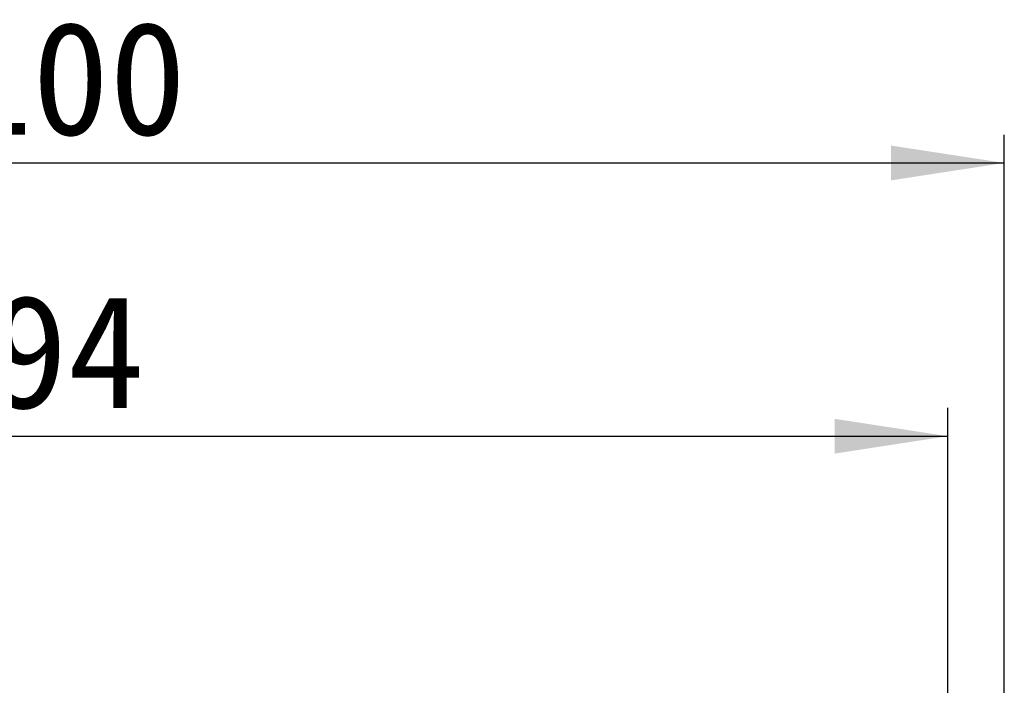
# Model space of a CAD drawing. Header units: millimetres. Extents: x 11 to 199, y 5 to 292.
# Tile 7 of 23: x 65 to 99, y 105 to 128. Entities that reach past the tile are written whole.
import ezdxf

# ---------------------------------------------------------------- set-up
doc = ezdxf.new("R2010")
doc.units = ezdxf.units.MM
doc.layers.add('標註文字', color=4, linetype='Continuous')
doc.styles.add('SLDTEXTSTYLE1', font='kaiu.ttf')
doc.dimstyles.new('SLDDIMSTYLE0', dxfattribs={"dimtxt": 4, "dimasz": 4, "dimexe": 0, "dimexo": 0.0625, "dimgap": 1, "dimtad": 1, "dimlfac": 1.5, "dimrnd": 1e-09, "dimzin": 12, "dimdsep": 46, "dimtxsty": 'SLDTEXTSTYLE1', "dimsah": 1, "dimcen": 0.09, "dimadec": 0, "dimazin": 3, "dimtfac": 1, "dimtofl": 0, "dimtmove": 0, "dimatfit": 3, "dimfxl": 0, "dimfrac": 2, "dimtolj": 1, "dimtzin": 12, "dimarcsym": 0})

# ---------------------------------------------------------------- blocks, each defined once
blk = doc.blocks.new('_D')
at = {"layer": '標註文字'}
for p, q in [((34.771, 87.22), (34.771, 114.556)), ((97.437, 89.887), (97.437, 114.556)), ((34.771, 113.556), (97.437, 113.556))]:
    blk.add_line(p, q, dxfattribs=at)
for points in [[(34.771, 113.556), (38.771, 112.941), (38.771, 114.171)], [(97.437, 113.556), (93.437, 114.171), (93.437, 112.941)]]:
    blk.add_solid(points, dxfattribs=at)
at = {"layer": '標註文字', "insert": (63.604, 118.551), "char_height": 4, "attachment_point": 1, "style": 'SLDTEXTSTYLE1'}
blk.add_mtext('94', dxfattribs=at)
blk = doc.blocks.new('_D_1')
at = {"layer": '標註文字'}
for p, q in [((32.771, 103.22), (32.771, 124.218)), ((99.437, 103.22), (99.437, 124.218)), ((32.771, 123.218), (99.437, 123.218))]:
    blk.add_line(p, q, dxfattribs=at)
for points in [[(32.771, 123.218), (36.771, 122.602), (36.771, 123.833)], [(99.437, 123.218), (95.437, 123.833), (95.437, 122.602)]]:
    blk.add_solid(points, dxfattribs=at)
at = {"layer": '標註文字', "insert": (62.354, 128.213), "char_height": 4, "attachment_point": 1, "style": 'SLDTEXTSTYLE1'}
blk.add_mtext('100', dxfattribs=at)

msp = doc.modelspace()

# ---------------------------------------------------------------- dimensions: what is measured, and where the dimension line sits
at = {"layer": '標註文字'}
for base, p1, p2, picture, middle in [((99.4373, 123.2175), (32.7707, 102.22), (99.4373, 102.22), '_D_1', (66.104, 123.2175)), ((97.4373, 113.556), (34.7707, 86.22), (97.4373, 88.8866), '_D', (66.104, 113.556))]:
    dim = msp.add_linear_dim(base=base, p1=p1, p2=p2, dimstyle='SLDDIMSTYLE0', dxfattribs=at)
    dim.commit()
    dim.dimension.update_dxf_attribs({"geometry": picture, "text_midpoint": middle, "dimtype": 160})

doc.saveas('drawing.dxf')
